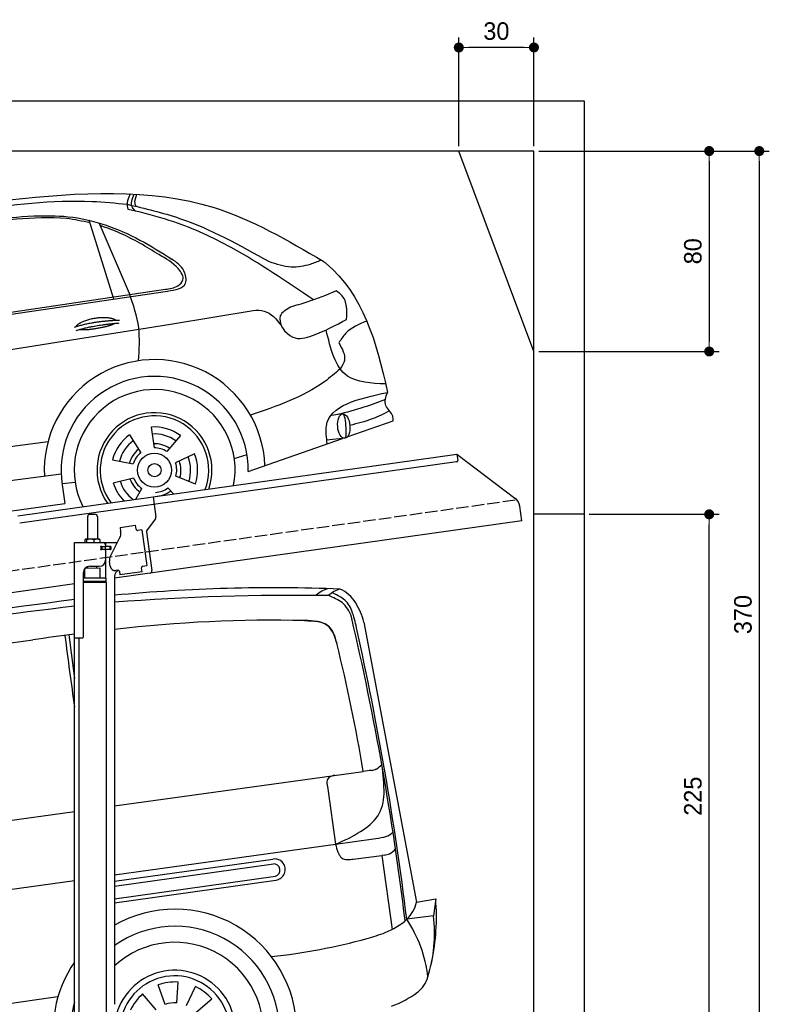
# Model space of a CAD drawing. Extents: x -311 to 6440, y -994 to 6074.
# Tile 4 of 4: x 3446 to 6440, y 2144 to 6074. Entities that reach past the tile are written whole.
import ezdxf

# ---------------------------------------------------------------- set-up
doc = ezdxf.new("R2010")
doc.units = 0
doc.header["$LTSCALE"] = 10
doc.header["$MEASUREMENT"] = 0
doc.linetypes.add('GEN3', pattern=[6.25, 5, -1.25])
doc.layers.get('0').update_dxf_attribs({"linetype": 'CONTINUOUS'})
doc.layers.get('DEFPOINTS').update_dxf_attribs({"linetype": 'CONTINUOUS'})
for name, color, linetype in [('3', 6, 'GEN3'), ('CAR', 1, 'CONTINUOUS'), ('SICHTBARE_KANTEN_DIN_', 7, 'CONTINUOUS')]:
    doc.layers.add(name, color=color, linetype=linetype)
doc.layers.add('AM_0', color=7, linetype='CONTINUOUS', lineweight=30)
doc.layers.add('AM_5', color=3, linetype='CONTINUOUS', lineweight=15)
doc.dimstyles.new('KLAUS_DXF', dxfattribs={"dimscale": 20, "dimtxt": 3.5, "dimasz": 2, "dimexe": 2, "dimexo": 1, "dimgap": 1.5, "dimtad": 1, "dimlfac": 0.1, "dimdsep": 46, "dimtxsty": 'STANDARD', "dimblk": 'DOT', "dimcen": 2, "dimclrd": 256, "dimclre": 256, "dimclrt": 2, "dimadec": 0, "dimazin": 0, "dimtfac": 1, "dimtmove": 2, "dimatfit": 3, "dimfxl": 1, "dimtolj": 1, "dimarcsym": 0})

# ---------------------------------------------------------------- blocks, each defined once
blk = doc.blocks.new('_DOT')
at = {"color": 0, "linetype": 'ByBlock'}
blk.add_line((-0.5, 0), (-1, 0), dxfattribs=at)
at = {"color": 0, "linetype": 'ByBlock', "const_width": 0.5}
blk.add_lwpolyline([(-0.25, 0, 1), (0.25, 0, 1)], format="xyb", close=True, dxfattribs=at)
blk = doc.blocks.new('*D5')
at = {"layer": 'AM_5', "lineweight": -2, "transparency": 16777216}
for p, q in [((5199.5, 5570), (5199.5, 6003.4)), ((5499.5, 5570), (5499.5, 6003.4)), ((5459.5, 5963.4), (5239.5, 5963.4))]:
    blk.add_line(p, q, dxfattribs=at)
at = {"layer": 'DEFPOINTS', "color": 0, "transparency": 16777216}
for p in [(5199.5, 5963.4), (5199.5, 5550), (5499.5, 5550)]:
    blk.add_point(p, dxfattribs=at)
at = {"layer": 'AM_5', "lineweight": -2, "transparency": 16777216, "xscale": 40, "yscale": 40, "zscale": 40, "rotation": 180}
blk.add_blockref('_DOT', (5199.5, 5963.4), dxfattribs=at)
at = {"layer": 'AM_5', "lineweight": -2, "transparency": 16777216, "xscale": 40, "yscale": 40, "zscale": 40}
blk.add_blockref('_DOT', (5499.5, 5963.4), dxfattribs=at)
at = {"layer": 'AM_5', "color": 2, "transparency": 16777216, "insert": (5349.5, 6028.4), "char_height": 70, "attachment_point": 5}
blk.add_mtext('\\A1;30', dxfattribs=at)
blk = doc.blocks.new('*D7')
at = {"layer": 'AM_5', "lineweight": -2, "transparency": 16777216}
for p, q in [((5519.5, 5550), (6239.5, 5550)), ((6199.5, 5510), (6199.5, 4790)), ((5519.5, 4750), (6239.5, 4750))]:
    blk.add_line(p, q, dxfattribs=at)
at = {"layer": 'DEFPOINTS', "color": 0, "transparency": 16777216}
for p in [(5499.5, 5550), (5499.5, 4750), (6199.5, 4750)]:
    blk.add_point(p, dxfattribs=at)
at = {"layer": 'AM_5', "lineweight": -2, "transparency": 16777216, "xscale": 40, "yscale": 40, "zscale": 40}
for p, rotation in [((6199.5, 5550), 90), ((6199.5, 4750), 270)]:
    blk.add_blockref('_DOT', p, dxfattribs=dict(at, rotation=rotation))
at = {"layer": 'AM_5', "color": 2, "transparency": 16777216, "insert": (6134.5, 5150), "char_height": 70, "attachment_point": 5, "rotation": 90}
blk.add_mtext('\\A1;80', dxfattribs=at)
blk = doc.blocks.new('*D9')
at = {"layer": 'AM_5', "lineweight": -2, "transparency": 16777216}
for p, q in [((179.5, 2850), (-240.5, 2850)), ((-200.5, 1890), (-200.5, 2810)), ((5479.5, 1850), (-240.5, 1850))]:
    blk.add_line(p, q, dxfattribs=at)
at = {"layer": 'DEFPOINTS', "color": 0, "transparency": 16777216}
for p in [(-200.5, 2850), (199.5, 2850), (5499.5, 1850)]:
    blk.add_point(p, dxfattribs=at)
at = {"layer": 'AM_5', "lineweight": -2, "transparency": 16777216, "xscale": 40, "yscale": 40, "zscale": 40}
for p, rotation in [((-200.5, 2850), 90), ((-200.5, 1850), 270)]:
    blk.add_blockref('_DOT', p, dxfattribs=dict(at, rotation=rotation))
at = {"layer": 'AM_5', "color": 2, "transparency": 16777216, "insert": (-265.5, 2350), "char_height": 70, "attachment_point": 5, "rotation": 90}
blk.add_mtext('\\A1;100', dxfattribs=at)
blk = doc.blocks.new('*D10')
at = {"layer": 'AM_5', "lineweight": -2, "transparency": 16777216}
for p, q in [((5719.5, 4100), (6239.5, 4100)), ((6199.5, 1890), (6199.5, 4060)), ((6219.5, 1850), (6239.5, 1850))]:
    blk.add_line(p, q, dxfattribs=at)
at = {"layer": 'DEFPOINTS', "color": 0, "transparency": 16777216}
for p in [(5699.5, 4100), (6199.5, 4100), (6199.5, 1850)]:
    blk.add_point(p, dxfattribs=at)
at = {"layer": 'AM_5', "lineweight": -2, "transparency": 16777216, "xscale": 40, "yscale": 40, "zscale": 40}
for p, rotation in [((6199.5, 4100), 90), ((6199.5, 1850), 270)]:
    blk.add_blockref('_DOT', p, dxfattribs=dict(at, rotation=rotation))
at = {"layer": 'AM_5', "color": 2, "transparency": 16777216, "insert": (6134.5, 2975), "char_height": 70, "attachment_point": 5, "rotation": 90}
blk.add_mtext('\\A1;225', dxfattribs=at)
blk = doc.blocks.new('*D13')
at = {"layer": 'AM_5', "lineweight": -2, "transparency": 16777216}
for p, q in [((5519.5, 5550), (6439.5, 5550)), ((6399.5, 5510), (6399.5, 1890)), ((6019.5, 1850), (6439.5, 1850))]:
    blk.add_line(p, q, dxfattribs=at)
at = {"layer": 'DEFPOINTS', "color": 0, "transparency": 16777216}
for p in [(5499.5, 5550), (5999.5, 1850), (6399.5, 1850)]:
    blk.add_point(p, dxfattribs=at)
at = {"layer": 'AM_5', "lineweight": -2, "transparency": 16777216, "xscale": 40, "yscale": 40, "zscale": 40}
for p, rotation in [((6399.5, 5550), 90), ((6399.5, 1850), 270)]:
    blk.add_blockref('_DOT', p, dxfattribs=dict(at, rotation=rotation))
at = {"layer": 'AM_5', "color": 2, "transparency": 16777216, "insert": (6334.5, 3700), "char_height": 70, "attachment_point": 5, "rotation": 90}
blk.add_mtext('\\A1;370', dxfattribs=at)
blk = doc.blocks.new('Van210_EG')
at = {"layer": 'CAR'}
for p, q in [((42284.5, 5794.3), (42494.5, 4676.3)), ((41105.3, 5742.6), (41128.4, 5569.5)), ((41288.4, 5060.3), (42281.9, 5198.1)), ((42139.7, 5129.2), (42171, 4908.2)), ((40113.5, 4897.3), (41128.4, 5038.1)), ((42171, 4908.2), (42322, 4929.2)), ((41288.4, 4785.1), (42171, 4908.2)), ((41288.4, 4759.5), (41921.1, 4848.4)), ((42241.7, 4848.2), (42355.2, 4863.1)), ((42365.8, 4864.3), (42355.4, 4863.1)), ((42355.4, 4863.1), (42397.6, 4567.6)), ((41288.4, 4739.9), (41922.9, 4829.1)), ((38840.5, 4443.7), (41128.4, 4762.8)), ((41288.4, 4689.3), (41931.3, 4779.7)), ((41288.4, 4673.7), (41932.9, 4764.2)), ((42494.5, 4676.3), (42570.9, 4689.3)), ((42570.9, 4689.3), (42562, 4622)), ((42562, 4622), (42455.4, 4607.7)), ((41490.5, 4267.7), (41462.1, 4345.9)), ((41536.7, 4274.2), (41542.5, 4357.2)), ((41576.3, 4264), (41611.5, 4339.4)), ((39216.5, 4040.4), (41062, 4299)), ((41455.3, 4246.9), (41400.7, 4309.7)), ((41613.6, 4235.9), (41676.4, 4290.4))]:
    blk.add_line(p, q, dxfattribs=at)
for centre, radius, start, end in [((41924, -772.4), 6703.6, 87.72813, 95.44056), ((42006.3, -3472.9), 9373.6, 89.16533, 94.39229), ((42171.1, 5817.9), 113.4, 105.4869, 132.8758), ((42220.2, 5816.4), 113.7, 105.5227, 132.84), ((42055.8, 5663.3), 252, 55.8913, 69.7914), ((42069.2, 5697.9), 230.5, 54.6286, 67.2938), ((42124.7, 5790.3), 150.4, 32.4651, 64.3656), ((54895.3, -98307.8), 105097.5, 97.52689, 98.466131), ((45662.5, -31179.6), 37313.9, 96.97939, 99.28709), ((42122.9, 5782.5), 116.1, 15.8283, 50.3201), ((42134.7, 5801.9), 108.1, 19.7524, 51.0364), ((41957.4, 5699.3), 340.6, 16.1943, 30.2797), ((41841.4, 5694.6), 420.4, 10.5281, 20.0004), ((41918.4, 508.8), 5292.9, 88.6039, 96.8361), ((42042.8, 5410.5), 389.7, 81.7249, 89.3292), ((42083.4, 5692.2), 105.1, 63.9725, 81.5422), ((42100.3, 5730.2), 63.5, 27.4601, 62.8127), ((31215.2, 3239.4), 11316.2, 6.91926, 13.15398), ((41991.2, -1308.7), 7106.7, 96.97354, 98.32498), ((73749.2, 9946.3), 32928.7, 187.33791, 187.84104), ((41930.7, 5643.8), 253.9, 15.0828, 27.1264), ((30262.4, 3103.9), 12285.4, 7.03105, 12.54044), ((1028, 288131.4), 285217.8, 277.795603, 278.048607), ((35604.2, 4080.8), 6770.6, 9.4987, 13.92232), ((42447.7, 4040.4), 1169.5, 96.5425, 98.15), ((42306.2, 5266), 64.2, 277.3619, 294.8005), ((42296.9, 5275.6), 77, 298.1297, 319.854), ((41705.6, 5118), 659, 359.1653, 9.4271), ((42157.4, 5157.6), 20.8, 128.8111, 181.4048), ((42272.9, 5158), 136.3, 180.3702, 192.1925), ((42174.9, 5126.1), 56.7, 96.5697, 122.5765), ((42200.5, 5106.9), 164.1, 328.0573, 0.5089), ((42158.2, 5151.9), 224.3, 300.2464, 324.0208), ((41942.6, 5491.6), 626.5, 291.3815, 301.6324), ((42343.3, 5014.4), 81.5, 307.2611, 314.5293), ((42241.4, 5590.1), 665.8, 276.9475, 280.6226), ((42351.3, 4998.6), 64.2, 281.6697, 310.1682), ((42431.9, 4967.1), 267.4, 192.7379, 199.8278), ((42241.1, 4898), 64.5, 199.5125, 218.8921), ((42349, 4941.2), 80.9, 297.3521, 319.5635), ((41928.1, 4806.4), 42.3, 278.2272, 98.7697), ((42213.2, 4876), 29.1, 219.6564, 255.3808), ((42218.3, 4898.1), 51.7, 256.1662, 270.8539), ((42213.4, 5061.3), 215, 271.495, 277.5386), ((42359, 4935.1), 71.2, 275.4721, 292.4864), ((41923.4, 4803.6), 25.6, 289.2044, 91.7062), ((41715.7, 4617.2), 858.2, 347.854, 4.8153), ((41529.5, 4161.9), 486.5, 0.2941, 119.7142), ((42360.5, 4707.2), 137.5, 313.661, 347.0181), ((42276.4, 4804.4), 265.9, 290.5049, 312.3012), ((42028.2, 4320.8), 514.6, 6.3804, 33.8815), ((41988.3, 4551.7), 578, 342.5163, 6.9853), ((41529.5, 4162.7), 417.1, 358.9802, 125.3082), ((41644.4, 6937.5), 2493.5, 276.2404, 285.1715), ((42114.5, 5194), 687.8, 285.3836, 291.768), ((41528.9, 4162.2), 353.8, 344.6817, 132.8211), ((41529.5, 4161.9), 486.5, 145.5453, 193.949), ((41528.9, 4162.2), 242.3, 332.6867, 163.8187), ((41528.9, 4162.2), 219.8, 328.4192, 171.6769), ((42425.3, 4410.2), 118.7, 307.6073, 344.2637), ((41528.9, 4162.2), 195.4, 86, 110), ((41528.9, 4162.2), 195.4, 41, 65), ((41528.9, 4162.2), 195.4, 131, 155), ((42268.4, 4625.3), 384.9, 289.0611, 306.7485), ((41529.5, 4162.7), 417.1, 164.0643, 195.0668), ((41528.9, 4162.2), 112.2, 86, 110)]:
    blk.add_arc(centre, radius, start, end, dxfattribs=at)
blk.add_open_spline([(42047.4, 5800.2), (42083.9, 5798.8), (42148.9, 5796.5), (42167.7, 5736.2), (42175.9, 5709.8)], degree=3, knots=[0, 0, 0, 0, 97.641571, 173.416222, 173.416222, 173.416222, 173.416222], dxfattribs=at)
blk = doc.blocks.new('Car_K')
at = {"layer": 'CAR'}
for p, q in [((6251.6, 3328.5), (6222.3, 3334.3)), ((6164.8, 2977.2), (6066.2, 3291.5)), ((6227.4, 2999.5), (6106, 3280.8)), ((4395.3, 2725.6), (6371, 3016)), ((4457.7, 2723.8), (6379.4, 3009)), ((6400, 2878.8), (6721.1, 2932)), ((7078, 2518.3), (7033.7, 2512.4)), ((7097.5, 2427), (7280.2, 2490.6)), ((6314.8, 2466), (6325.8, 2382.9)), ((3981.4, 2150.9), (5902.5, 2408.8)), ((6228, 2434.9), (6272.4, 2363.7)), ((6430.7, 2432.2), (6376.7, 2368)), ((6702.2, 2289.4), (7078.6, 2420.4)), ((7088.7, 2421.6), (7015.7, 2413.2)), ((6487.1, 2359.3), (6411.4, 2323.1)), ((6160, 2335.1), (6242.5, 2319.9)), ((6646.2, 2340.6), (6697.1, 2356)), ((5954.6, 2278.4), (3966.6, 2017.9)), ((5958.2, 2240.3), (6010.5, 2246.7)), ((6162.8, 2243), (6244.2, 2263.2)), ((6490.7, 2238.6), (6413, 2270.1)), ((5959, 2235.1), (5969.5, 2160.9)), ((6253.6, 2178.8), (6276.6, 2221.2)), ((6404.1, 2198.9), (6381, 2223.2)), ((3987.9, 1892.3), (5969.5, 2160.9))]:
    blk.add_line(p, q, dxfattribs=at)
for radius in [67.9, 26.2]:
    blk.add_circle((6327.5, 2294.1), radius, dxfattribs=at)
for centre, radius, start, end in [((6328.2, 2294.5), 440.8, 2.3474, 183.225), ((6328.2, 2294.5), 373.9, 359.2176, 189.1412), ((6328.2, 2294.5), 321.3, 348.8956, 206.9157), ((6327.5, 2294.1), 229.5, 340.8187, 214.9011), ((6327.5, 2294.1), 216.8, 339.0715, 216.627), ((6327.5, 2294.1), 172.4, 53.2193, 94.2205), ((6327.5, 2294.1), 144.5, 53.86, 93.5798), ((6327.5, 2294.1), 172.4, 125.2193, 166.2205), ((6327.5, 2294.1), 144.5, 125.86, 165.5798), ((6328.2, 2294.5), 104.9, 55.5455, 92.5344), ((6328.2, 2294.5), 104.9, 127.8414, 164.3757), ((6327.5, 2294.1), 88.8, 128.352, 163.0878), ((6327.5, 2294.1), 88.8, 56.352, 91.0878), ((6327.5, 2294.1), 172.4, 341.2193, 22.2205), ((6327.5, 2294.1), 88.8, 344.352, 19.0878), ((6328.2, 2294.5), 104.9, 342.9932, 20.0652), ((6327.5, 2294.1), 144.5, 341.86, 21.5798), ((6327.5, 2294.1), 172.4, 197.2193, 225.0433), ((6327.5, 2294.1), 144.5, 197.86, 233.9391), ((6328.2, 2294.5), 104.9, 199.4717, 235.8081), ((6327.5, 2294.1), 88.8, 200.352, 235.0878), ((6328.2, 2294.5), 104.9, 270.9476, 307.6161), ((6327.5, 2294.1), 88.8, 272.352, 307.0878)]:
    blk.add_arc(centre, radius, start, end, dxfattribs=at)
blk.add_ellipse((7083.4, 2469.9), major_axis=(3.9, -48.6), ratio=0.501954, dxfattribs=at)
blk.add_ellipse((7084.2, 2470), major_axis=(-3.9, 48.6), ratio=0.168571, start_param=3.202195, end_param=6.343787, dxfattribs=at)
for points, degree, knots in [([(4960.4, 3268.4), (5220.3, 3306.4), (5747.3, 3383.4), (6478.6, 3434.2), (6859.6, 3211.3), (7001.7, 3128.2)], 3, [0, 0, 0, 0, 795.09308, 1612.404872, 2098.463299, 2098.463299, 2098.463299, 2098.463299]), ([(6230.2, 3397), (6226.2, 3388.1), (6218.4, 3370.6), (6217.5, 3347.9), (6221.5, 3336.7), (6222.3, 3334.3)], 3, [0, 0, 0, 0, 29.24014, 57.403103, 64.873278, 64.873278, 64.873278, 64.873278]), ([(6251.6, 3328.5), (6246.9, 3333.1), (6228.6, 3350.7), (6238.7, 3376.8), (6246.3, 3396.3)], 3, [0, 0, 0, 0, 18.755669, 72.745333, 72.745333, 72.745333, 72.745333]), ([(6253.7, 3347.2), (6252.2, 3350.9), (6246.1, 3366.6), (6252.6, 3383), (6257.6, 3395.6)], 3, [0, 0, 0, 0, 11.706548, 49.786773, 49.786773, 49.786773, 49.786773]), ([(5597.3, 3332.3), (5757.8, 3353.3), (5965, 3380.3), (6172, 3360), (6218.7, 3355.4)], 3, [0, 0, 0, 0, 482.524461, 623.054485, 623.054485, 623.054485, 623.054485]), ([(6218.7, 3355.4), (6289.3, 3338.9), (6488.9, 3292.1), (6668.7, 3191.7), (6784.9, 3126.8)], 3, [0, 0, 0, 0, 216.617018, 612.994024, 612.994024, 612.994024, 612.994024]), ([(4486.6, 2990.7), (4545.8, 3035.8), (4651.4, 3116.2), (4859.3, 3171.2), (5126.1, 3235.8), (5464.3, 3284.2), (5722.9, 3301), (5845.3, 3309)], 3, [0, 0, 0, 0, 220.805775, 393.417908, 637.451139, 1046.907631, 1414.974246, 1414.974246, 1414.974246, 1414.974246]), ([(6069.6, 3280.7), (6038.8, 3288), (5942.4, 3308.2), (5768.6, 3294.5), (5586.9, 3281.8), (5471.6, 3269.2), (5429.6, 3264.6)], 3, [41.799079, 41.799079, 41.799079, 41.799079, 136.523198, 337.310325, 558.263041, 685.022454, 685.022454, 685.022454, 685.022454]), ([(5845.3, 3309), (5891.1, 3309.7), (6037.8, 3311.7), (6228.6, 3242.9), (6355.3, 3162.5), (6397.2, 3136)], 3, [0, 0, 0, 0, 136.913576, 439.008029, 587.851019, 587.851019, 587.851019, 587.851019]), ([(6962, 2973.9), (6854.9, 3047), (6678.6, 3167.2), (6435.7, 3281.1), (6303.2, 3315.2), (6251.6, 3328.5)], 3, [0, 0, 0, 0, 388.888323, 639.530882, 799.103011, 799.103011, 799.103011, 799.103011]), ([(6345.3, 3154.6), (6295.1, 3185.2), (6220, 3230.8), (6137.6, 3260.7), (6110.4, 3270.6)], 3, [0, 0, 0, 0, 175.790338, 262.536589, 262.536589, 262.536589, 262.536589]), ([(6371, 3016), (6388.2, 3018.1), (6415.7, 3021.6), (6452, 3057), (6412.6, 3116.7), (6372.3, 3139.4), (6345.3, 3154.6)], 3, [0, 0, 0, 0, 51.553973, 82.995085, 130.366625, 226.749074, 226.749074, 226.749074, 226.749074]), ([(6379.4, 3009), (6410.9, 3013.8), (6462.8, 3021.8), (6447.5, 3100.7), (6415.4, 3123.2), (6397.2, 3136)], 3, [0, 0, 0, 0, 78.119579, 128.2441, 194.566021, 194.566021, 194.566021, 194.566021]), ([(6784.9, 3126.8), (6814.2, 3117.2), (6868.4, 3099.5), (6941.3, 3111.8), (6979.4, 3127.2), (6993.7, 3132.9)], 3, [0, 0, 0, 0, 91.341985, 168.592505, 214.832146, 214.832146, 214.832146, 214.832146]), ([(7001.7, 3128.2), (7005.6, 3125), (7157.9, 3000.5), (7215.5, 2805.5), (7257.5, 2604.7)], 3, [0, 0, 0, 0, 15.036615, 589.271901, 589.271901, 589.271901, 589.271901]), ([(6263.4, 2730.5), (6266.6, 2774.9), (6273.1, 2867), (6243, 2954.3), (6227.4, 2999.5)], 3, [0, 0, 0, 0, 132.240957, 273.943093, 273.943093, 273.943093, 273.943093]), ([(7053.5, 3009.3), (7014.7, 2993.7), (6954.4, 2969.4), (6892.1, 2951.2), (6870, 2944.7)], 3, [0, 0, 0, 0, 125.442917, 194.674449, 194.674449, 194.674449, 194.674449]), ([(7094.4, 2896), (7096, 2931.7), (7098.1, 2978.9), (7062.2, 3003.4), (7053.5, 3009.3)], 3, [0, 0, 0, 0, 95.768478, 126.246125, 126.246125, 126.246125, 126.246125]), ([(6721.1, 2932), (6736.6, 2932.4), (6782.5, 2933.5), (6813.2, 2896.8), (6833.7, 2872.3)], 3, [0, 0, 0, 0, 44.647461, 133.10462, 133.10462, 133.10462, 133.10462]), ([(6870, 2944.7), (6852.9, 2934.7), (6803.9, 2906.2), (6870.6, 2803.9), (6984.7, 2837.1), (7050.9, 2872.6), (7094.4, 2896)], 3, [0, 0, 0, 0, 52.903265, 151.334808, 229.980054, 381.029092, 381.029092, 381.029092, 381.029092]), ([(3091.3, 2219.7), (3169.4, 2269.8), (3429.6, 2436.6), (4576, 2588.6), (5593.2, 2750.5), (6400, 2878.8)], 3, [0, 0, 0, 0, 276.230985, 920.854723, 3391.651354, 3391.651354, 3391.651354, 3391.651354]), ([(6014.1, 2867), (6017.5, 2875.2), (6041.7, 2892.6), (6095.5, 2909.5), (6142.4, 2906.4), (6167.5, 2897.5), (6172.8, 2892.9), (6173, 2892.7)], 5, [0.0314681, 0.0314681, 0.0314681, 0.0314681, 0.0314681, 0.0314681, 0.300106, 0.500106, 0.5095952, 0.5095952, 0.5095952, 0.5095952, 0.5095952, 0.5095952]), ([(6169.7, 2880.1), (6166.3, 2877.9), (6149.5, 2869.6), (6116.3, 2861), (6070, 2853.2), (6038.6, 2852.3), (6025.3, 2854.9)], 5, [0.6133618, 0.6133618, 0.6133618, 0.6133618, 0.6133618, 0.6133618, 0.700106, 0.9252293, 0.9252293, 0.9252293, 0.9252293, 0.9252293, 0.9252293]), ([(7175.1, 2889.2), (7144, 2876.3), (7097.8, 2857.1), (7072, 2815.5), (7063.5, 2801.9)], 3, [0, 0, 0, 0, 97.204919, 144.463419, 144.463419, 144.463419, 144.463419]), ([(7250.4, 2638), (7193.2, 2640.7), (7061.6, 2646.7), (7030.5, 2779.2), (7013, 2854.2)], 3, [0, 0, 0, 0, 155.770402, 358.836919, 358.836919, 358.836919, 358.836919]), ([(7063.5, 2801.9), (7077, 2778.2), (7097.4, 2742.3), (7076.2, 2709.6), (7069, 2698.4)], 3, [0, 0, 0, 0, 73.173803, 110.898164, 110.898164, 110.898164, 110.898164]), ([(7069, 2698.4), (7048.7, 2681), (6945.9, 2592.6), (6815.2, 2549.1), (6710.3, 2514.2)], 3, [0, 0, 0, 0, 79.931742, 405.379961, 405.379961, 405.379961, 405.379961]), ([(7017.6, 2399.2), (7014.1, 2424.5), (6997.2, 2547.2), (7142.3, 2579.3), (7257.5, 2604.7)], 3, [0, 0, 0, 0, 72.166123, 349.847067, 349.847067, 349.847067, 349.847067]), ([(7280.2, 2490.6), (7280.4, 2497.2), (7281.2, 2520.9), (7239.5, 2549.6), (7251.4, 2586), (7257.5, 2604.7)], 3, [0, 0, 0, 0, 19.254038, 69.185953, 122.618833, 122.618833, 122.618833, 122.618833]), ([(7249.7, 2576.3), (7221.3, 2565.4), (7158.7, 2541.4), (7093.9, 2524.8), (7058.5, 2515.7)], 3, [0, 0, 0, 0, 91.392243, 200.73761, 200.73761, 200.73761, 200.73761]), ([(7266.4, 2530.5), (7243.6, 2519.1), (7192.9, 2493.8), (7137.9, 2480.2), (7107.7, 2472.8)], 3, [0, 0, 0, 0, 76.497102, 169.362963, 169.362963, 169.362963, 169.362963])]:
    blk.add_open_spline(points, degree=degree, knots=knots, dxfattribs=at)
for points in [[(6008.1, 2865), (6081.4, 2889.7), (6187.9, 2893.3)], [(6014.6, 2851.8), (6086.7, 2874), (6187, 2881.6)]]:
    blk.add_open_spline(points, degree=2, dxfattribs=at)

msp = doc.modelspace()

# ---------------------------------------------------------------- linework, layer by layer
for p, q in [((-0.481, 5750.005), (5699.503, 5750.005)), ((5699.503, 5750.005), (5699.503, 1850.005)), ((5499.51, 4750.005), (5199.51, 5550.005)), ((3978.526, 4169.409), (5191.605, 4339.896)), ((5191.605, 4339.896), (5195.084, 4315.139)), ((5191.605, 4339.896), (5423.542, 4165.119)), ((5190.829, 4309.492), (3979.731, 4139.283)), ((3438.691, 4094.55), (3978.387, 4170.399)), ((3978.387, 4170.399), (3982.702, 4139.701)), ((3979.731, 4139.283), (3445.976, 4064.269)), ((3982.702, 4139.701), (3989.78, 4089.338)), ((5451.216, 4073.433), (5442.964, 4132.146)), ((3716.715, 4090.64), (3716.715, 4000.64)), ((3726.715, 4100.64), (3746.715, 4100.64)), ((3756.715, 4090.64), (3756.715, 4000.64)), ((5699.503, 4100.005), (5499.51, 4100.005)), ((5451.216, 4073.433), (3824.715, 3844.844)), ((3846.658, 4047.873), (3909.044, 4056.641)), ((3911.271, 4040.797), (3909.044, 4056.641)), ((3987.863, 4081.928), (3954.55, 4037.719)), ((3846.658, 4047.873), (3848.884, 4032.029)), ((3849.474, 4027.83), (3848.884, 4032.029)), ((3911.271, 4040.797), (3911.41, 4039.807)), ((3917.058, 4035.551), (3918.048, 4035.69)), ((3933.892, 4037.917), (3918.048, 4035.69)), ((3933.892, 4037.917), (3953.933, 3895.319)), ((3952.633, 4030.309), (3974.325, 3875.968)), ((3664.715, 3987.64), (3836.1, 3987.64)), ((3664.715, 3607.64), (3664.715, 3987.64)), ((3706.798, 3998.184), (3706.798, 3987.64)), ((3727.496, 4000.64), (3709.522, 4000.64)), ((3712.538, 3998.184), (3712.538, 3987.64)), ((3754.543, 4000.64), (3727.496, 4000.64)), ((3742.455, 3998.184), (3742.455, 3987.64)), ((3764.215, 4000.64), (3754.543, 4000.64)), ((3766.632, 3998.184), (3766.632, 3987.64)), ((3773.361, 3971.64), (3769.715, 3971.64)), ((3773.361, 3971.64), (3785.715, 3971.64)), ((3773.715, 3971.64), (3773.715, 3959.64)), ((3787.715, 3971.64), (3785.715, 3971.64)), ((3787.715, 3971.64), (3788.715, 3971.64)), ((3788.715, 3977.64), (3788.715, 3974.64)), ((3789.439, 3971.64), (3788.715, 3971.64)), ((3788.715, 3959.64), (3788.715, 3971.64)), ((3806.991, 3971.64), (3789.439, 3971.64)), ((3789.715, 3972.14), (3789.715, 3987.64)), ((3808.715, 3972.14), (3789.715, 3972.14)), ((3806.991, 3971.64), (3807.715, 3971.64)), ((3807.715, 3959.64), (3807.715, 3971.64)), ((3808.53, 3933.529), (3846, 4007.069)), ((3809.715, 3971.14), (3809.715, 3960.14)), ((3807.715, 3959.64), (3769.849, 3959.64)), ((3770.715, 3961.785), (3770.715, 3968.994)), ((3785.715, 3959.14), (3773.361, 3959.14)), ((3788.715, 3956.14), (3788.715, 3917.64)), ((3789.715, 3844.659), (3789.715, 3959.14)), ((3808.715, 3959.14), (3789.715, 3959.14)), ((3718.723, 3884.037), (3718.715, 3891.64)), ((3725.715, 3892.64), (3763.715, 3892.64)), ((3754.717, 3884.49), (3754.715, 3892.64)), ((3807.839, 3892.963), (3805.056, 3912.769)), ((3938.089, 3893.092), (3937.099, 3892.953)), ((3938.089, 3893.092), (3953.933, 3895.319)), ((3700.715, 3610.64), (3700.715, 3867.64)), ((3766.713, 3884.641), (3706.713, 3883.885)), ((3706.715, 3844.688), (3706.713, 3883.885)), ((3766.713, 3844.643), (3766.713, 3884.641)), ((3824.715, 3852.64), (3824.715, 2144.272)), ((3838.35, 3877.055), (3830.428, 3875.941)), ((3843.997, 3872.799), (3846.085, 3857.945)), ((3935.209, 3870.471), (3846.085, 3857.945)), ((3932.843, 3887.305), (3932.982, 3886.315)), ((3935.209, 3870.471), (3932.982, 3886.315)), ((3664.715, 3822.357), (959.991, 3442.233)), ((3791.715, 3844.643), (3700.715, 3844.643)), ((3791.716, 3831.375), (3700.715, 3831.375)), ((3788.716, 3829.643), (3700.715, 3829.643)), ((3791.716, 3827.911), (3700.715, 3827.911)), ((3788.716, 3829.643), (3791.716, 3831.375)), ((3788.716, 3829.643), (3791.716, 3827.911)), ((3789.715, 3829.066), (3789.715, 3830.22)), ((3791.691, 3827.911), (3791.812, 1671.652)), ((3791.716, 3831.375), (3791.715, 3844.643)), ((3664.715, 1587.64), (3664.715, 3607.64)), ((3664.715, 3607.64), (3697.715, 3607.64)), ((3681.703, 3607.64), (3681.812, 1671.629))]:
    msp.add_line(p, q)
msp.add_polyline3d([(3843.994, 3872.803, 0), (3843.994, 3872.803, 0), (3843.994, 3872.813, 0), (3843.994, 3872.823, 0), (3843.994, 3872.833, 0), (3843.994, 3872.833, 0), (3843.994, 3872.843, 0), (3843.994, 3872.853, 0), (3843.984, 3872.863, 0), (3843.984, 3872.863, 0), (3843.984, 3872.873, 0), (3843.984, 3872.883, 0), (3843.984, 3872.893, 0), (3843.984, 3872.903, 0), (3843.984, 3872.903, 0), (3843.984, 3872.913, 0), (3843.974, 3872.923, 0), (3843.974, 3872.933, 0), (3843.974, 3872.933, 0), (3843.974, 3872.943, 0), (3843.974, 3872.953, 0), (3843.974, 3872.963, 0), (3843.974, 3872.963, 0), (3843.974, 3872.973, 0), (3843.964, 3872.983, 0), (3843.964, 3872.993, 0), (3843.964, 3873.003, 0), (3843.964, 3873.003, 0), (3843.964, 3873.013, 0), (3843.964, 3873.023, 0), (3843.964, 3873.033, 0), (3843.954, 3873.033, 0), (3843.954, 3873.043, 0), (3843.954, 3873.053, 0), (3843.954, 3873.063, 0), (3843.954, 3873.063, 0), (3843.954, 3873.073, 0), (3843.944, 3873.083, 0), (3843.944, 3873.093, 0), (3843.944, 3873.103, 0), (3843.944, 3873.103, 0), (3843.944, 3873.113, 0), (3843.944, 3873.123, 0), (3843.944, 3873.133, 0), (3843.934, 3873.133, 0), (3843.934, 3873.143, 0), (3843.934, 3873.153, 0), (3843.934, 3873.163, 0), (3843.934, 3873.163, 0), (3843.934, 3873.173, 0), (3843.924, 3873.183, 0), (3843.924, 3873.193, 0), (3843.924, 3873.203, 0), (3843.924, 3873.203, 0), (3843.924, 3873.213, 0), (3843.924, 3873.223, 0), (3843.914, 3873.233, 0), (3843.914, 3873.233, 0), (3843.914, 3873.243, 0), (3843.914, 3873.253, 0), (3843.914, 3873.263, 0), (3843.904, 3873.273, 0), (3843.904, 3873.273, 0), (3843.904, 3873.283, 0), (3843.904, 3873.293, 0), (3843.904, 3873.303, 0), (3843.894, 3873.303, 0), (3843.894, 3873.313, 0), (3843.894, 3873.323, 0), (3843.894, 3873.333, 0), (3843.894, 3873.333, 0), (3843.894, 3873.343, 0), (3843.884, 3873.353, 0), (3843.884, 3873.363, 0), (3843.884, 3873.373, 0), (3843.884, 3873.373, 0), (3843.884, 3873.383, 0), (3843.874, 3873.393, 0), (3843.874, 3873.403, 0), (3843.874, 3873.403, 0), (3843.874, 3873.413, 0), (3843.864, 3873.423, 0), (3843.864, 3873.433, 0), (3843.864, 3873.433, 0), (3843.864, 3873.443, 0), (3843.864, 3873.453, 0), (3843.854, 3873.463, 0), (3843.854, 3873.473, 0), (3843.854, 3873.473, 0), (3843.854, 3873.483, 0), (3843.854, 3873.493, 0), (3843.844, 3873.503, 0), (3843.844, 3873.503, 0), (3843.844, 3873.513, 0), (3843.844, 3873.523, 0), (3843.834, 3873.533, 0), (3843.834, 3873.533, 0), (3843.834, 3873.543, 0), (3843.834, 3873.553, 0), (3843.824, 3873.563, 0), (3843.824, 3873.573, 0), (3843.824, 3873.573, 0), (3843.824, 3873.583, 0), (3843.824, 3873.593, 0), (3843.814, 3873.603, 0), (3843.814, 3873.603, 0), (3843.814, 3873.613, 0), (3843.814, 3873.623, 0), (3843.804, 3873.633, 0), (3843.804, 3873.633, 0), (3843.804, 3873.643, 0), (3843.804, 3873.653, 0), (3843.794, 3873.663, 0), (3843.794, 3873.673, 0), (3843.794, 3873.673, 0), (3843.794, 3873.683, 0), (3843.784, 3873.693, 0), (3843.784, 3873.703, 0), (3843.784, 3873.703, 0), (3843.784, 3873.713, 0), (3843.774, 3873.723, 0), (3843.774, 3873.733, 0), (3843.774, 3873.733, 0), (3843.764, 3873.743, 0), (3843.764, 3873.753, 0), (3843.764, 3873.763, 0), (3843.764, 3873.763, 0), (3843.754, 3873.773, 0)])
for centre, radius, start, end in [((5190.133, 4314.443), 5, 278, 8), ((5393.451, 4125.187), 50, 8, 53), ((3726.715, 4090.64), 10, 90, 180), ((3746.715, 4090.64), 10, 0, 90), ((3979.877, 4087.946), 10, 323, 8), ((3814.815, 4022.959), 35, 333, 8), ((3916.362, 4040.503), 5, 188, 278), ((3962.536, 4031.701), 10, 143, 188), ((3715.184, 3993.096), 9.808, 138.356376, 148.753006), ((3710.037, 3997.934), 2.754, 100.76608, 142.434274), ((3709.58, 3998.547), 2.094, 44.84476, 91.561935), ((3705.54, 3994.088), 8.108, 30.33762, 47.053163), ((3727.405, 3953.271), 47.367, 71.474333, 108.335359), ((3754.472, 3969.304), 31.336, 67.161985, 112.719952), ((3761.182, 3995.234), 6.199, 28.413387, 60.706774), ((3770.715, 3971.64), 1, 48.590378, 221.409622), ((3767.715, 3968.994), 3, 0, 41.409622), ((3773.361, 3974.64), 3, 228.590378, 270), ((3778.715, 3977.64), 10, 0, 90), ((3785.715, 3974.64), 3, 270, 0), ((3808.715, 3971.14), 1, 0, 90), ((3770.715, 3959.14), 1, 138.590378, 311.409622), ((3767.715, 3961.785), 3, 318.590378, 0), ((3773.361, 3956.14), 3, 90, 131.409622), ((3785.715, 3956.14), 3, 0, 90), ((3839.715, 3917.64), 35, 153, 188), ((3808.715, 3960.14), 1, 270, 0), ((3725.715, 3867.64), 25, 90, 180), ((3763.715, 3917.64), 25, 270, 0), ((3827.644, 3895.747), 20, 188, 278), ((3937.794, 3888.001), 5, 98, 188), ((3849.715, 3852.64), 25, 108.64725, 180), ((3839.046, 3872.103), 5, 19.536959, 98), ((3964.422, 3874.576), 10, 278, 8), ((3697.715, 3610.64), 3, 270, 0)]:
    msp.add_arc(centre, radius, start, end)
at = {"layer": '3'}
msp.add_line((423.4, 3454.675), (5430.808, 4158.42), dxfattribs=at)
at = {"layer": 'SICHTBARE_KANTEN_DIN_'}
for p, q in [((5499.51, 5550.005), (199.42, 5550.005)), ((5499.51, -499.995), (5499.51, 5550.005))]:
    msp.add_line(p, q, dxfattribs=at)

# ---------------------------------------------------------------- block references
at = {"layer": 'AM_0'}
msp.add_blockref('Van210_EG', (-37463.689, -2124.214), dxfattribs=at)
at = {"layer": 'CAR'}
msp.add_blockref('Car_K', (-2343.167, 1982.202), dxfattribs=at)

# ---------------------------------------------------------------- dimensions: what is measured, and where the dimension line sits
at = {"layer": 'AM_5'}
dim = msp.add_linear_dim(base=(5199.51, 5963.363), p1=(5499.51, 5550.005), p2=(5199.51, 5550.005), dimstyle='KLAUS_DXF', override={"dimtzin": 7}, dxfattribs=at)
dim.commit()
dim.dimension.update_dxf_attribs({"geometry": '*D5', "text_midpoint": (5349.51, 6028.363)})
for base, p1, p2, override, picture, middle in [((6199.51, 4750.005), (5499.51, 5550.005), (5499.51, 4750.005), {"dimtzin": 7}, '*D7', (6134.51, 5150.005)), ((6199.51, 4100.005), (6199.51, 1850.005), (5699.503, 4100.005), {"dimtzin": 7}, '*D10', (6134.51, 2975.005)), ((-200.481, 2850.005), (5499.51, 1850.005), (199.51, 2850.005), {"dimpost": '', "dimtol": 0, "dimlim": 0, "dimtp": 0, "dimtm": 0, "dimtfac": 1, "dimtdec": 2, "dimtolj": 1, "dimtzin": 7}, '*D9', (-265.481, 2350.005))]:
    dim = msp.add_linear_dim(base=base, p1=p1, p2=p2, angle=90, dimstyle='KLAUS_DXF', override=override, dxfattribs=at)
    dim.commit()
    dim.dimension.update_dxf_attribs({"geometry": picture, "text_midpoint": middle})
dim = msp.add_linear_dim(base=(6399.51, 1850.005), p1=(5499.51, 5550.005), p2=(5999.51, 1850.005), angle=90, dimstyle='KLAUS_DXF', dxfattribs=at)
dim.commit()
dim.dimension.update_dxf_attribs({"geometry": '*D13', "text_midpoint": (6334.51, 3700.005)})

doc.saveas('drawing.dxf')
